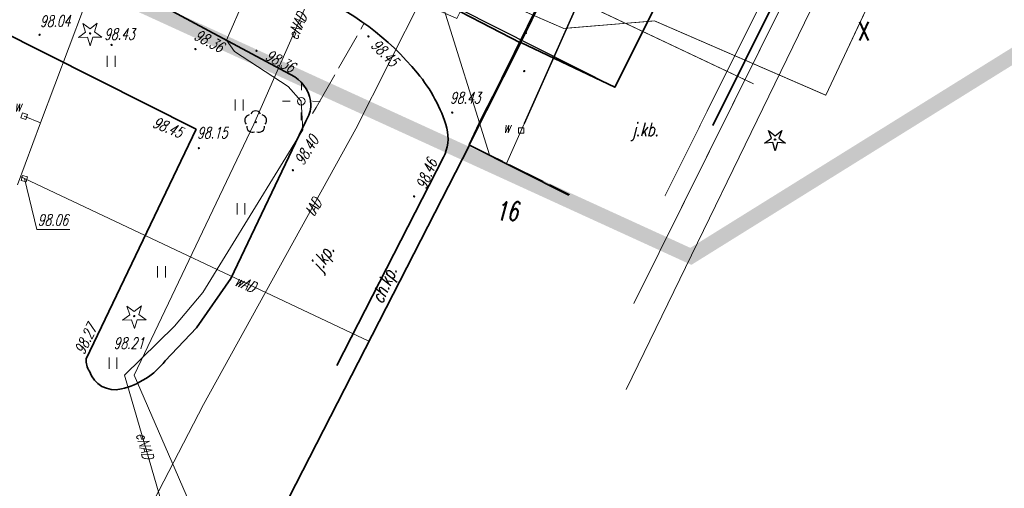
# Model space of a CAD drawing. Header units: metres. Extents: x 7501691 to 7504871, y 5814048 to 5814963.
# Tile 41 of 89: x 7503206 to 7503272, y 5814410 to 5814442. Entities that reach past the tile are written whole.
import ezdxf
from ezdxf.enums import TextEntityAlignment as Align

# ---------------------------------------------------------------- set-up
doc = ezdxf.new("R2010")
doc.units = ezdxf.units.M
doc.header["$MEASUREMENT"] = 0
for name, pattern in [('1', [0]), ('11', [3, 2.5, -0.5]), ('BUD', [0]), ('KOJ', [0]), ('PRZER1-1', [1, 0.5, -0.5]), ('UEB', [0]), ('UPC', [0]), ('UPE', [0]), ('UPK', [0]), ('UPT', [0]), ('UPW', [0])]:
    doc.linetypes.add(name, pattern=pattern)
doc.layers.get('0').update_dxf_attribs({"linetype": 'CONTINUOUS'})
doc.layers.add('0_XREF_MAPA', color=7, linetype='CONTINUOUS')
doc.layers.add('pomiar_18_12_2024', color=7, linetype='CONTINUOUS')
for name, color, linetype, lineweight in [('1_ view 1', 7, 'CONTINUOUS', 15), ('EADTD_T_0', 7, 'CONTINUOUS', 20), ('EBUPP_L_1', 7, 'BUD', 35), ('MG_KANALIZACJA', 251, 'CONTINUOUS', 13), ('MG_WODA', 251, 'CONTINUOUS', 13), ('SDROK_T_0', 7, 'CONTINUOUS', 18), ('SDROK_T_1', 7, 'CONTINUOUS', 18), ('SDRPK_L_0', 7, 'KOJ', 35), ('SDRPK_L_1', 7, '11', 15), ('SDRPK_L_5', 7, '11', 18), ('SZOPO_L_0', 7, 'CONTINUOUS', 35), ('SZZPZ_T_0', 3, 'CONTINUOUS', 18), ('UCCPOR_L_1', 6, 'UPC', 18), ('UEEOO_T_0', 1, 'CONTINUOUS', 15), ('UEEPA_T_3', 1, 'CONTINUOUS', 18), ('UEEPON_L_1', 1, 'UEB', 15), ('UKKPOD_L_0', 3, 'UPK', 15), ('UTTOO_T_0', 30, 'CONTINUOUS', 15), ('UTTPO_L_1', 30, 'UPT', 15), ('UWWOA_T_0', 150, 'CONTINUOUS', 15), ('UWWOC_T_0', 150, 'CONTINUOUS', 15), ('UWWOO_T_0', 150, 'CONTINUOUS', 15), ('UWWPA_T_0', 150, 'CONTINUOUS', 18), ('UWWPA_T_1', 7, 'CONTINUOUS', 18), ('UWWPO_L_0', 150, 'UPW', 15), ('UWWPO_L_1', 150, 'UPW', 15), ('WUKOS_T_1', 7, 'CONTINUOUS', 15), ('WWRPH_T_1', 7, 'CONTINUOUS', 18)]:
    doc.layers.add(name, color=color, linetype=linetype, lineweight=lineweight)
doc.styles.get("Standard").update_dxf_attribs({"font": 'Simplex.SHX', "width": 0.75})
doc.styles.add('STYL_ARIAL', font='simplex', dxfattribs={"width": 0.75, "oblique": 0.1})
doc.linetypes.add('FENCELINE1', pattern='A,6.35,-2.54,[133,ltypeshp.shx,S=2.54,R=0,X=-2.54,Y=0],-2.54,25.4', length=36.83)
picture_1 = doc.add_image_def('image1.jpg', size_in_pixel=(4786, 2752))

# ---------------------------------------------------------------- blocks, each defined once
blk = doc.blocks.new('DIG')
at = {"color": 8, "linetype": 'Continuous', "lineweight": 5}
for p, q in [((-0.3012, 0.09375), (-0.4937, 0.6621)), ((-0.4937, 0.6621), (-0.0039, 0.31545)), ((-0.0039, 0.31545), (0.4771, 0.67415)), ((0.4771, 0.67415), (0.2988, 0.1012)), ((-0.78225, -0.26495), (-0.3012, 0.09375)), ((0.2988, 0.1012), (0.7886, -0.24545)), ((-0.18225, -0.2575), (-0.78225, -0.26495)), ((0.01025, -0.82585), (-0.18225, -0.2575)), ((0.1886, -0.2529), (0.01025, -0.82585)), ((0.7886, -0.24545), (0.1886, -0.2529))]:
    blk.add_line(p, q, dxfattribs=at)
blk.add_circle((0, 0), 0.045, dxfattribs=at)
blk = doc.blocks.new('TRA1')
at = {"color": 8, "linetype": 'Continuous', "lineweight": 5}
for p, q in [((-0.2625, -0.375), (-0.2625, 0.375)), ((0.2625, -0.375), (0.2625, 0.375))]:
    blk.add_line(p, q, dxfattribs=at)
blk = doc.blocks.new('SLS')
at = {"linetype": 'Continuous'}
blk.add_circle((0, 0), 0.25, dxfattribs=at)
blk = doc.blocks.new('LAT')
at = {"linetype": 'Continuous'}
for p, q in [((0, 0.75), (0, 1.25)), ((-1.25, 0), (-0.75, 0)), ((0.75, 0), (1.25, 0)), ((0, -0.75), (0, -1.25))]:
    blk.add_line(p, q, dxfattribs=at)
blk = doc.blocks.new('ZAS')
at = {"linetype": 'Continuous'}
for p, q in [((0.175, 0.175), (-0.175, 0.175)), ((-0.175, 0.175), (-0.175, -0.175)), ((0.175, -0.175), (0.175, 0.175)), ((-0.175, -0.175), (0.175, -0.175))]:
    blk.add_line(p, q, dxfattribs=at)
blk = doc.blocks.new('WSP')
at = {"linetype": 'Continuous'}
blk.add_circle((0, 0), 0.045, dxfattribs=at)
blk = doc.blocks.new('fdsfdsgdgfd')
at = {"layer": 'EBUPP_L_1', "color": 8, "linetype": 'BUD'}
for p, q in [((-23.85, -9.89), (-10.443, 16.285)), ((-10.443, 16.285), (-3.817, 12.953))]:
    blk.add_line(p, q, dxfattribs=at)
at = {"layer": 'SDRPK_L_0', "color": 8, "linetype": 'KOJ'}
for p, q in [((-44.633, 32.971), (-27.791, 23.889)), ((5.77, 17.59), (12.33, 30.76)), ((3.88, 29.36), (-0.76, 20.15)), ((-44.135, 25.139), (-28.638, 17.336)), ((-27.791, 23.889), (-22.061, 20.835)), ((-7.01, 23.11), (-10.46, 16.31)), ((-0.76, 20.15), (-7.01, 23.11)), ((-21.34, 17.88), (-26.34, 7.38)), ((-35.97, 2.04), (-28.638, 17.336)), ((-12.166, 15.469), (-19.265, 1.589)), ((-28.62, 4.1), (-26.34, 7.38)), ((-30.7, 1.91), (-28.62, 4.1))]:
    blk.add_line(p, q, dxfattribs=at)
for centre, radius, start, end in [((-28.201, 9.364), 18.485, 39.33052, 67.21049), ((-21.853, 14.466), 10.342, 16.55066, 39.75216), ((-23.449, 18.807), 2.457, 3.93541, 55.6259), ((-23.111, 19.035), 2.115, 326.88241, 358.37457), ((-14.8, 16.76), 2.934, 333.90173, 12.84779), ((-34.655, 1.944), 1.319, 175.84373, 213.84717), ((-34.86, 5.17), 5.286, 283.45858, 321.91298), ((-34.056, 1.759), 1.78, 197.94894, 283.8501)]:
    blk.add_arc(centre, radius, start, end, dxfattribs=at)
at = {"layer": 'SDRPK_L_1', "color": 8, "linetype": '11'}
blk.add_line((-10.46, 16.31), (-3.76, 12.99), dxfattribs=at)
at = {"layer": 'SDRPK_L_5', "color": 8, "linetype": '11'}
for p, q in [((-17.54, 24.254), (-17.452, 24.403)), ((-20.648, 18.795), (-17.54, 24.254)), ((-20.648, 18.795), (-20.887, 18.382))]:
    blk.add_line(p, q, dxfattribs=at)
at = {"layer": 'SZOPO_L_0', "color": 8}
for p, q in [((-7.03, 23.1), (-3.74, 29.84)), ((-13.117, 26.256), (-7.03, 23.1)), ((-7.03, 23.1), (-9.61, 18.1)), ((-9.61, 18.1), (-10.46, 16.31))]:
    blk.add_line(p, q, dxfattribs=at)
at = {"layer": 'UCCPOR_L_1', "color": 8, "linetype": 'UPC'}
for p, q in [((5.405, 18.55), (15.604, 39.053)), ((16.238, 37.405), (0.509, 5.734))]:
    blk.add_line(p, q, dxfattribs=at)
at = {"layer": 'UEEPON_L_1', "color": 8, "linetype": 'UPE'}
for p, q in [((8.495, 20.364), (-11.229, 29.69)), ((-19.883, 28.894), (-24.803, 17.687)), ((17.732, 29.054), (13.298, 19.605)), ((-24.279, 28.644), (-26.629, 23.277)), ((-12.7, 27.133), (-9.107, 15.628)), ((-10.279, 26.718), (-4.16, 24.059)), ((-4.16, 24.059), (1.892, 24.558)), ((1.892, 24.558), (13.298, 19.605)), ((-26.629, 23.277), (-26.088, 22.529)), ((-26.088, 22.529), (-22.513, 20.181)), ((-22.513, 20.181), (-21.64, 19.204)), ((-21.64, 19.204), (-21.536, 17.292)), ((-32.777, 0.955), (-24.803, 17.687)), ((-21.536, 17.292), (-28.197, 6.463)), ((-28.197, 6.463), (-30.088, 4.218)), ((-30.088, 4.218), (-33.413, 0.955)), ((-33.413, 0.955), (-30.419, -9.332)), ((-32.777, 0.955), (-27.579, -10.974))]:
    blk.add_line(p, q, dxfattribs=at)
at = {"layer": 'UKKPOD_L_0', "color": 8, "linetype": 'UPK'}
blk.add_line((16.38, 33.68), (0, 0), dxfattribs=at)
at = {"layer": 'UTTPO_L_1', "color": 8, "linetype": 'UPT'}
for p, q in [((-13.005, 27.31), (-18.018, 17.359)), ((-18.018, 17.359), (-28.158, -0.998)), ((-28.158, -0.998), (-37.731, -19.555))]:
    blk.add_line(p, q, dxfattribs=at)
at = {"layer": 'UWWOC_T_0', "color": 8, "linetype": 'Continuous', "lineweight": 0}
for p, q in [((-40.09, 14.045), (-39.268, 10.667)), ((-39.268, 10.667), (-37.069, 10.667))]:
    blk.add_line(p, q, dxfattribs=at)
at = {"layer": 'UWWPO_L_0', "color": 8, "linetype": '1'}
for p, q in [((-1.492, 29.607), (-5.36, 20.917)), ((-5.36, 20.917), (-6.986, 17.263)), ((-6.986, 17.263), (-7.973, 15.047))]:
    blk.add_line(p, q, dxfattribs=at)
at = {"layer": 'UWWPO_L_1', "color": 8, "linetype": 'UPW'}
for p, q in [((-36.16, 25.36), (-39.008, 17.759)), ((-39.008, 17.759), (-40.544, 13.637)), ((-39.008, 17.759), (-40.111, 18.201)), ((-40.09, 14.045), (-40.332, 14.169)), ((-40.09, 14.045), (-17.136, 3.219))]:
    blk.add_line(p, q, dxfattribs=at)
at = {"layer": 'SZZPZ_T_0', "color": 8, "rotation": 0.009142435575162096}
for p in [(-35.709, 23.724), (-32.767, 4.885)]:
    blk.add_blockref('DIG', p, dxfattribs=at)
at = {"layer": 'SZZPZ_T_0', "color": 8}
for p in [(-34.305, 21.862), (-25.784, 18.953), (-25.656, 12.04), (-30.956, 7.841), (-34.182, 1.747)]:
    blk.add_blockref('TRA1', p, dxfattribs=at)
at = {"layer": 'UEEPA_T_3', "color": 8}
for name, rotation in [('LAT', 359.7011151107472), ('SLS', 0.009142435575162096)]:
    blk.add_blockref(name, (-21.64, 19.204), dxfattribs=dict(at, rotation=rotation))
at = {"layer": 'UWWPA_T_0', "color": 8, "rotation": 0.009142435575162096}
blk.add_blockref('ZAS', (-6.986, 17.263), dxfattribs=at)
at = {"layer": 'UWWPA_T_1', "color": 8}
for p, rotation in [((-40.111, 18.201), 341.7632941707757), ((-40.09, 14.045), 343.7328867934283)]:
    blk.add_blockref('ZAS', p, dxfattribs=dict(at, rotation=rotation))
at = {"layer": 'WWRPH_T_1', "color": 8, "rotation": 0.009142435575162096}
for p in [(-39.078, 23.639), (-6.674, 23.757), (-34.28, 22.962), (-17.174, 23.53), (-28.691, 22.681), (-24.626, 22.569), (-6.787, 21.217), (-11.585, 18.45), (-28.464, 16.076), (-22.197, 14.609), (-14.124, 12.86)]:
    blk.add_blockref('WSP', p, dxfattribs=at)
at = {"layer": 'EADTD_T_0', "color": 8, "lineweight": 13, "oblique": 15, "width": 0.7}
blk.add_text('16', height=1.25, dxfattribs=at).set_placement((-7.963, 11.253), align=Align.CENTER)
at = {"layer": 'SDROK_T_0', "color": 8, "oblique": 15, "width": 0.7}
blk.add_text('j.kb.', height=0.9, dxfattribs=at).set_placement((1.265, 17.192), align=Align.MIDDLE)
blk.add_text('j.kp.', height=0.9, rotation=59.21, dxfattribs=at).set_placement((-20.145, 8.708), align=Align.MIDDLE)
at = {"layer": 'SDROK_T_1', "color": 8, "lineweight": 9, "oblique": 15, "width": 0.7}
blk.add_text('ch.kp.', height=0.9, rotation=66.54999, dxfattribs=at).set_placement((-16.01, 6.925), align=Align.MIDDLE)
at = {"layer": 'UEEOO_T_0', "color": 8, "lineweight": 9, "oblique": 15, "width": 0.7}
for rotation, p in [(66.98379, (-21.911, 24.205)), (286.39882, (-32.063, -3.748))]:
    blk.add_text('eNAD', height=0.75, rotation=rotation, dxfattribs=at).set_placement(p, align=Align.MIDDLE)
at = {"layer": 'UTTOO_T_0', "color": 8, "lineweight": 9, "oblique": 15, "width": 0.7}
blk.add_text('tAD', height=0.75, rotation=59.27379, dxfattribs=at).set_placement((-20.837, 12.138), align=Align.MIDDLE)
at = {"layer": 'UWWOA_T_0', "color": 8, "lineweight": 9, "oblique": 15, "width": 0.7}
for p in [(-40.771, 18.523), (-8.201, 17.1)]:
    blk.add_text('w', height=0.75, rotation=0.00914, dxfattribs=at).set_placement(p)
at = {"layer": 'UWWOC_T_0', "color": 8, "lineweight": 9, "oblique": 15, "width": 0.7}
blk.add_text('98.06', height=0.75, rotation=0.00914, dxfattribs=at).set_placement((-39.201, 10.917))
at = {"layer": 'UWWOO_T_0', "color": 8, "lineweight": 9, "oblique": 15, "width": 0.7}
blk.add_text('wAD', height=0.75, rotation=336.37978, dxfattribs=at).set_placement((-25.365, 7.043), align=Align.MIDDLE)
at = {"layer": 'WUKOS_T_1', "color": 8, "lineweight": 9, "oblique": 15, "width": 0.7}
blk.add_text('98.04', height=0.75, rotation=0.60596, dxfattribs=at).set_placement((-38.039, 24.551), align=Align.MIDDLE)
for s, rotation, p in [('98.43', 0.00914, (-34.771, 23.305)), ('98.36', 331.99307, (-28.853, 23.37)), ('98.45', 314.91555, (-17.06, 22.884)), ('98.36', 331.88543, (-24.113, 22.03)), ('98.43', 0.00914, (-11.731, 19.058)), ('98.45', 337.44, (-31.608, 17.508)), ('98.15', 0.00914, (-28.579, 16.728)), ('98.40', 58.47108, (-21.5, 14.881)), ('98.46', 67.57004, (-13.338, 13.283)), ('98.27', 63.86092, (-36.112, 2.272)), ('98.21', 0.00914, (-34.143, 2.705))]:
    blk.add_text(s, height=0.75, rotation=rotation, dxfattribs=at).set_placement(p)
blk = doc.blocks.new('HPzew')
at = {"layer": 'MG_KANALIZACJA', "linetype": 'Continuous', "lineweight": 25, "true_color": 0xcd0000}
h = blk.add_hatch(color=12, dxfattribs=at)
h.dxf.hatch_style = 1
edge = h.paths.add_edge_path()
edge.add_arc((0, 0), 0.5, 0, 360)
at = {"layer": 'MG_KANALIZACJA', "color": 12, "linetype": 'Continuous', "lineweight": 25, "true_color": 0xcd0000, "const_width": 0.1}
blk.add_lwpolyline([(-0.332, 0.671), (-0.009, 1), (0.348, 0.649), (-0.009, 1), (-0.359, 0.643), (-0.009, 1), (0, 0.5)], dxfattribs=at)
blk = doc.blocks.new('gfhgfhgjhgj')
at = {"layer": '1_ view 1', "color": 160, "linetype": 'Continuous', "true_color": 0x003cf0}
blk.add_lwpolyline([(-39.553, -11.31), (-39.199, -10.956), (-38.846, -11.31), (-39.199, -10.956), (-39.553, -11.31), (-39.199, -10.956), (-39.199, -11.456)], dxfattribs=at)
blk.add_circle((-39.195, -11.956), 0.5, dxfattribs=at)
at = {"layer": 'MG_KANALIZACJA', "color": 160, "linetype": 'Continuous', "lineweight": 25, "true_color": 0x003cf0, "const_width": 0.1}
for points in [[(-42.106, -23.904), (-32.459, -3.555), (-39.94, 0.162), (-8.621, -15.399), (-8.113, -14.308), (-1.453, 0.735)], [(0, 0), (-2.034, -3.081), (-4.064, -2.001), (-4.674, -2.212), (-11.491, -16.571), (-36.381, -4.786), (-40.019, -11.416), (-41.908, -14.636), (-48.488, -11.818), (-52.105, -18.662)], [(-1.14, -1.286), (-1.14, -1.636), (-0.79, -1.636), (-0.79, -1.286), (-1.14, -1.286)], [(-40.019, -11.416), (-39.489, -11.826), (-39.199, -11.956)], [(-39.664, -11.651), (-39.664, -12.001), (-39.314, -12.001), (-39.314, -11.651), (-39.664, -11.651)], [(-11.491, -16.571), (-11.021, -16.771), (-7.121, -18.71), (-10.34, -25.78), (-15.634, -37.674)], [(-11.196, -16.596), (-11.196, -16.946), (-10.846, -16.946), (-10.846, -16.596), (-11.196, -16.596)], [(-10.34, -25.78), (-9.86, -26.23), (-9.27, -26.39)], [(-10.035, -26.055), (-10.035, -26.405), (-9.685, -26.405), (-9.685, -26.055), (-10.035, -26.055)]]:
    blk.add_lwpolyline(points, dxfattribs=at)
at = {"layer": 'MG_KANALIZACJA', "color": 160, "linetype": 'Continuous', "lineweight": 25, "true_color": 0x003cf0}
blk.add_circle((-9.27, -26.39), 0.5, dxfattribs=at)
at = {"layer": 'MG_WODA', "color": 160, "linetype": 'Continuous', "lineweight": 25, "true_color": 0x003cf0}
blk.add_line((-0.965, -1.461), (0, 0), dxfattribs=at)
at = {"layer": 'UWWPO_L_0', "color": 160, "linetype": '1', "true_color": 0x003cf0}
for p, q in [((-4.064, -2.001), (-2.034, -3.081)), ((-40.019, -11.416), (-39.489, -11.826)), ((-39.489, -11.826), (-39.199, -11.956)), ((-11.491, -16.571), (-11.021, -16.771)), ((-9.86, -26.23), (-10.34, -25.78)), ((-9.27, -26.39), (-9.86, -26.23))]:
    blk.add_line(p, q, dxfattribs=at)
at = {"layer": '1_ view 1', "color": 160, "linetype": 'Continuous', "true_color": 0x003cf0}
for p in [(-39.195, -11.956), (-9.27, -26.39)]:
    blk.add_blockref('HPzew', p, dxfattribs=at)
at = {"layer": 'MG_KANALIZACJA', "color": 160, "linetype": 'Continuous', "lineweight": 25, "true_color": 0x003cf0, "rotation": 337.3285940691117}
blk.add_blockref('ZAS', (-8.113, -14.308), dxfattribs=at)
at = {"layer": 'UWWPA_T_0', "color": 160, "true_color": 0x003cf0, "rotation": 0.009142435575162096}
for p in [(-0.965, -1.461), (-39.489, -11.826), (-11.021, -16.771), (-9.86, -26.23)]:
    blk.add_blockref('ZAS', p, dxfattribs=at)
blk = doc.blocks.new('OTZG')
at = {"color": 0}
for p, q in [((-0.7, -0.25), (-0.25, 0.1)), ((-0.25, 0.1), (-0.45, 0.6)), ((-0.45, 0.6), (0, 0.25)), ((0, 0.25), (0.45, 0.6)), ((0.45, 0.6), (0.25, 0.1)), ((0.25, 0.1), (0.7, -0.25)), ((-0.15, -0.2), (-0.7, -0.25)), ((0, -0.75), (-0.15, -0.2)), ((0.15, -0.2), (0, -0.75)), ((0.7, -0.25), (0.15, -0.2))]:
    blk.add_line(p, q, dxfattribs=at)
blk.add_circle((0, 0), 0.05, dxfattribs=at)
blk = doc.blocks.new('OTZL')
at = {"linetype": 'Continuous'}
blk.add_circle((0, 0), 0.045, dxfattribs=at)
for centre, start, end in [((0, 0.375), 30.14012, 149.85988), ((-0.357, 0.116), 102.14447, 221.86002), ((0.357, 0.116), 318.13998, 77.85553), ((-0.22, -0.303), 174.14818, 293.85423), ((0.22, -0.303), 246.14577, 5.85182)]:
    blk.add_arc(centre, 0.375, start, end, dxfattribs=at)
blk = doc.blocks.new('fdghgf')
at = {"layer": 'pomiar_18_12_2024', "color": 212, "true_color": 0xb300b3}
for p in [(26.852, -91.387), (61.455, -92.546)]:
    blk.add_point(p, dxfattribs=at)
for name, p in [('OTZL', (26.852, -91.387)), ('OTZG', (61.455, -92.546))]:
    blk.add_blockref(name, p, dxfattribs=at)
at = {"layer": 'pomiar_18_12_2024', "color": 212, "true_color": 0xb300b3, "style": 'STYL_ARIAL', "width": 0.75}
blk.add_text('X', height=1.25, dxfattribs=at).set_placement((66.964, -86.323), align=Align.BOTTOM_LEFT)

msp = doc.modelspace()

# ---------------------------------------------------------------- linework, layer by layer
at = {"color": 7, "linetype": 'PRZER1-1', "lineweight": 50, "ltscale": 2, "const_width": 1}
msp.add_lwpolyline([(7503162.27208, 5814562.22132), (7503118.80192, 5814486.17118), (7503250.6722, 5814425.83659), (7503279.99397, 5814444.09346), (7503321.78158, 5814422.53233), (7503337.75453, 5814461.85046), (7503162.27208, 5814562.22132)], dxfattribs=at)
at = {"color": 2, "linetype": 'FENCELINE1', "ltscale": 0.1}
for points in [[(7503329.57038, 5814472.21345), (7503316.52496, 5814472.35983), (7503273.87, 5814493.72), (7503272.71, 5814491.46), (7503269.55, 5814484.86), (7503272.71, 5814491.46), (7503233.87252, 5814510.71898), (7503189.1, 5814532.9), (7503176.4, 5814508.11), (7503162.62, 5814479.9), (7503222.09568, 5814449.00646), (7503245.6, 5814437.12), (7503250.24, 5814446.33), (7503244.11, 5814449.32), (7503248.59, 5814458.52), (7503248.38451, 5814458.6203), (7503252.6, 5814467.3), (7503259, 5814464.12), (7503261.48455, 5814469.16843)], [(7503237.20801, 5814435.95762), (7503248.38451, 5814458.6203)]]:
    msp.add_lwpolyline(points, dxfattribs=at)
at = {"layer": '1_ view 1', "color": 227, "linetype": 'Continuous', "lineweight": 25, "true_color": 0x6d2c6c, "const_width": 0.05}
msp.add_lwpolyline([(7503248.94585, 5814429.85381), (7503261.96441, 5814456.02286), (7503268.19972, 5814452.93506), (7503273.27947, 5814463.19283), (7503274.46512, 5814462.59215), (7503268.74616, 5814451.36596), (7503262.59841, 5814454.37524), (7503250.03863, 5814429.0857)], dxfattribs=at)
at = {"layer": '1_ view 1', "color": 24, "linetype": 'Continuous', "lineweight": 25, "true_color": 0x932525, "const_width": 0.05}
for points in [[(7503202.91965, 5814456.53652), (7503221.9812, 5814446.34588), (7503222.04385, 5814445.61115), (7503221.34786, 5814443.93958), (7503222.04385, 5814445.61115), (7503223.64395, 5814445.74759), (7503226.13815, 5814444.38461), (7503227.50143, 5814444.98338), (7503235.08366, 5814441.69254), (7503236.08093, 5814443.68788), (7503242.19992, 5814441.02861), (7503248.25189, 5814441.52838), (7503259.65849, 5814436.57549), (7503264.09238, 5814446.02393)], [(7503224.92965, 5814442.33929), (7503226.47709, 5814445.86443), (7503228.67073, 5814452.44889), (7503236.02023, 5814448.85873), (7503235.13125, 5814446.65965), (7503254.8547, 5814437.33417), (7503235.13125, 5814446.65965), (7503233.66004, 5814444.10316), (7503236.00935, 5814436.58094)]]:
    msp.add_lwpolyline(points, dxfattribs=at)
at = {"layer": 'MG_KANALIZACJA', "color": 49, "linetype": 'Continuous', "lineweight": 25, "true_color": 0x454527, "const_width": 0.05}
msp.add_lwpolyline([(7503261.94, 5814468.97), (7503265.81, 5814457.05), (7503274.84371, 5814462.40035), (7503265.81938, 5814457.05556), (7503262.74, 5814450.65), (7503251.8831, 5814428.32641), (7503262.74, 5814450.65), (7503260.74, 5814448.93), (7503262.74, 5814450.65), (7503277.43, 5814444.24), (7503278.41138, 5814442.99581), (7503277.43, 5814444.24), (7503295.44005, 5814451.96573)], dxfattribs=at)

# ---------------------------------------------------------------- block references
at = {"linetype": 'Continuous'}
msp.add_blockref('fdsfdsgdgfd', (7503246.36, 5814416.97), dxfattribs=at)
at = {"layer": '1_ view 1', "linetype": 'Continuous'}
msp.add_blockref('gfhgfhgjhgj', (7503255.2078, 5814472.35662), dxfattribs=at)
at = {"layer": 'pomiar_18_12_2024', "linetype": 'Continuous'}
msp.add_blockref('fdghgf', (7503194.82806, 5814526.16801), dxfattribs=at)

# ---------------------------------------------------------------- pictures from other files: only their frames are drawn
at = {"layer": '0_XREF_MAPA', "linetype": 'Continuous'}
image = msp.add_image(picture_1, insert=(7503112.6478, 5814396.74874), size_in_units=(303.911, 174.752), rotation=0.1416106, dxfattribs=at)
image.dxf.flags = 7

doc.saveas('drawing.dxf')
